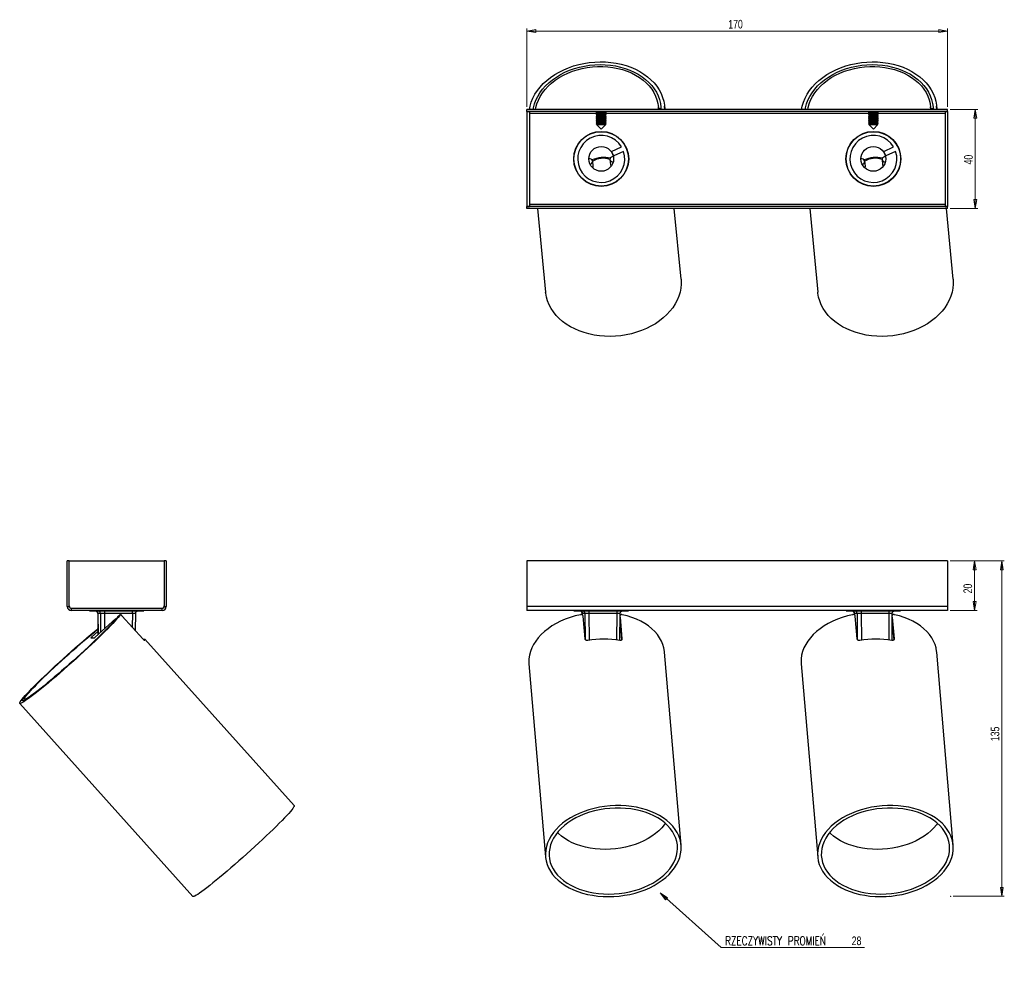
# Model space of a CAD drawing. Header units: millimetres. Extents: x 405 to 1013, y 298 to 679.
# Tile 1 of 2: x 405 to 803, y 298 to 679. Entities that reach past the tile are written whole.
import ezdxf

# ---------------------------------------------------------------- set-up
doc = ezdxf.new("R2010")
doc.units = ezdxf.units.MM
doc.header["$PDSIZE"] = -1
doc.styles.add('SLDTEXTSTYLE0', font='TXT', dxfattribs={"width": 0.75})
doc.styles.add('SLDTEXTSTYLE1', font='TXT', dxfattribs={"width": 0.75, "bigfont": 'bigfont'})
doc.dimstyles.new('SLDDIMSTYLE0', dxfattribs={"dimtxt": 3.5, "dimasz": 3.556, "dimexe": 0, "dimexo": 0.0625, "dimgap": 0.875, "dimtad": 1, "dimdec": 0, "dimrnd": 1e-09, "dimzin": 12, "dimdsep": 46, "dimtxsty": 'SLDTEXTSTYLE0', "dimblk1": 'CLOSED', "dimblk2": 'CLOSED', "dimsah": 1, "dimcen": 0.09, "dimadec": 0, "dimazin": 3, "dimtfac": 1, "dimtofl": 0, "dimtmove": 0, "dimatfit": 3, "dimldrblk": 'CLOSED', "dimfxl": 0, "dimfrac": 2, "dimtolj": 1, "dimtzin": 12, "dimarcsym": 0})
doc.dimstyles.new('SLDDIMSTYLE1', dxfattribs={"dimtxt": 3.5, "dimasz": 3.556, "dimexe": 0, "dimexo": 0.0625, "dimgap": 0.875, "dimtad": 1, "dimdec": 0, "dimrnd": 1e-09, "dimzin": 12, "dimdsep": 46, "dimtxsty": 'SLDTEXTSTYLE0', "dimblk1": 'CLOSED', "dimblk2": 'CLOSED', "dimsah": 1, "dimcen": 0.09, "dimadec": 0, "dimazin": 3, "dimtfac": 1, "dimtmove": 0, "dimatfit": 0, "dimldrblk": 'CLOSED', "dimfxl": 0, "dimfrac": 2, "dimtolj": 1, "dimtzin": 12, "dimarcsym": 0})
doc.dimstyles.new('SLDDIMSTYLE2', dxfattribs={"dimtxt": 3.5, "dimasz": 3.556, "dimexe": 0, "dimexo": 0.0625, "dimgap": 0.875, "dimtad": 0, "dimtih": 1, "dimtoh": 1, "dimdec": 0, "dimrnd": 1e-09, "dimzin": 12, "dimdsep": 46, "dimtxsty": 'SLDTEXTSTYLE0', "dimblk1": 'CLOSED', "dimblk2": 'CLOSED', "dimsah": 1, "dimcen": 0, "dimadec": 0, "dimazin": 3, "dimtfac": 1, "dimtdec": 0, "dimtofl": 0, "dimtmove": 0, "dimatfit": 3, "dimldrblk": 'CLOSED', "dimfxl": 0, "dimfrac": 2, "dimtolj": 1, "dimtzin": 12, "dimarcsym": 0})
doc.dimstyles.new('SLDDIMSTYLE3', dxfattribs={"dimtxt": 3.5, "dimasz": 3.556, "dimexe": 0, "dimexo": 0.0625, "dimgap": 0.875, "dimtad": 1, "dimdec": 0, "dimrnd": 1e-09, "dimzin": 12, "dimdsep": 46, "dimtxsty": 'SLDTEXTSTYLE0', "dimblk1": 'CLOSED', "dimblk2": 'CLOSED', "dimsah": 1, "dimcen": 0.09, "dimadec": 0, "dimazin": 3, "dimtfac": 1, "dimtdec": 0, "dimtofl": 0, "dimtmove": 0, "dimatfit": 3, "dimldrblk": 'CLOSED', "dimfxl": 0, "dimfrac": 2, "dimtolj": 1, "dimtzin": 12, "dimarcsym": 0})

# ---------------------------------------------------------------- blocks, each defined once
blk = doc.blocks.new('_Closed')
at = {"color": 0, "linetype": 'ByBlock', "lineweight": -2}
for p, q in [((-1, 0.166667), (0, 0)), ((-1, 0.166667), (-1, -0.166667)), ((0, 0), (-1, -0.166667)), ((0, 0), (-1, 0))]:
    blk.add_line(p, q, dxfattribs=at)
blk = doc.blocks.new('_D')
at = {"color": 7, "linetype": 'Continuous', "lineweight": 0}
for p, q in [((780.87, 460.29), (802.8, 460.29)), ((801.8, 324.8), (801.8, 460.29)), ((782.17, 324.8), (802.8, 324.8))]:
    blk.add_line(p, q, dxfattribs=at)
at = {"color": 7, "linetype": 'Continuous', "lineweight": 18, "xscale": 3.556, "yscale": 3.556}
for p, rotation in [((801.8, 460.29), 90.0000000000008), ((801.8, 324.8), 270.0000000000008)]:
    blk.add_blockref('_Closed', p, dxfattribs=dict(at, rotation=rotation))
at = {"color": 7, "linetype": 'Continuous', "lineweight": 18, "insert": (797.28, 387.47), "char_height": 3.5, "attachment_point": 1, "rotation": 90, "style": 'SLDTEXTSTYLE0'}
blk.add_mtext('135', dxfattribs=at)
blk = doc.blocks.new('_D_1')
at = {"color": 7, "linetype": 'Continuous', "lineweight": 0}
for p, q in [((780.87, 460.29), (791.8, 460.29)), ((790.8, 460.29), (790.8, 440.29)), ((780.87, 440.29), (791.8, 440.29))]:
    blk.add_line(p, q, dxfattribs=at)
at = {"color": 7, "linetype": 'Continuous', "lineweight": 18, "xscale": 3.556, "yscale": 3.556}
for p, rotation in [((790.8, 460.29, 239.42), 90.0000000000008), ((790.8, 440.29, 239.42), 270.0000000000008)]:
    blk.add_blockref('_Closed', p, dxfattribs=dict(at, rotation=rotation))
at = {"color": 7, "linetype": 'Continuous', "lineweight": 18, "insert": (786.29, 447.18), "char_height": 3.5, "attachment_point": 1, "rotation": 90, "style": 'SLDTEXTSTYLE0'}
blk.add_mtext('20', dxfattribs=at)
blk = doc.blocks.new('_D_2')
at = {"color": 7, "linetype": 'Continuous', "lineweight": 0}
for p, q in [((663.65, 326.13), (688.31, 304.03)), ((688.31, 304.03), (746.29, 304.03))]:
    blk.add_line(p, q, dxfattribs=at)
at = {"color": 7, "linetype": 'Continuous', "lineweight": 18, "xscale": 3.556, "yscale": 3.556, "rotation": 138.1372597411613}
blk.add_blockref('_Closed', (663.65, 326.13, 34.97), dxfattribs=at)
at = {"color": 7, "linetype": 'Continuous', "lineweight": 18, "char_height": 3.5, "attachment_point": 1}
for s, insert, style in [('RZECZYWISTY PROMIEŃ', (689.9, 308.54), 'SLDTEXTSTYLE1'), ('28', (741.12, 308.54), 'SLDTEXTSTYLE0')]:
    blk.add_mtext(s, dxfattribs=dict(at, insert=insert, style=style))
blk = doc.blocks.new('_D_4')
at = {"color": 7, "linetype": 'Continuous', "lineweight": 0}
for p, q in [((609.87, 643.76), (609.87, 675.43)), ((779.87, 674.43), (609.87, 674.43)), ((779.87, 643.76), (779.87, 675.43))]:
    blk.add_line(p, q, dxfattribs=at)
at = {"color": 7, "linetype": 'Continuous', "lineweight": 18, "xscale": 3.556, "yscale": 3.556, "rotation": 180.0000000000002}
blk.add_blockref('_Closed', (609.87, 674.43, 89.43), dxfattribs=at)
at = {"color": 7, "linetype": 'Continuous', "lineweight": 18, "xscale": 3.556, "yscale": 3.556}
blk.add_blockref('_Closed', (779.87, 674.43, 89.43), dxfattribs=at)
at = {"color": 7, "linetype": 'Continuous', "lineweight": 18, "insert": (691.23, 678.94), "char_height": 3.5, "attachment_point": 1, "style": 'SLDTEXTSTYLE0'}
blk.add_mtext('170', dxfattribs=at)
blk = doc.blocks.new('_D_5')
at = {"color": 7, "linetype": 'Continuous', "lineweight": 0}
for p, q in [((780.87, 642.76), (792.06, 642.76)), ((791.06, 642.76), (791.06, 602.76)), ((780.87, 602.76), (792.06, 602.76))]:
    blk.add_line(p, q, dxfattribs=at)
at = {"color": 7, "linetype": 'Continuous', "lineweight": 18, "xscale": 3.556, "yscale": 3.556}
for p, rotation in [((791.06, 642.76, 89.43), 90.00000000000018), ((791.06, 602.76, 89.43), 270.0000000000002)]:
    blk.add_blockref('_Closed', p, dxfattribs=dict(at, rotation=rotation))
at = {"color": 7, "linetype": 'Continuous', "lineweight": 18, "insert": (786.55, 620.51), "char_height": 3.5, "attachment_point": 1, "rotation": 90, "style": 'SLDTEXTSTYLE0'}
blk.add_mtext('40', dxfattribs=at)

msp = doc.modelspace()

# ---------------------------------------------------------------- linework, layer by layer
at = {"color": 7, "linetype": 'Continuous', "lineweight": 25}
for p, q in [((609.87, 641.96), (609.87, 642.76)), ((779.87, 642.76), (609.87, 642.76)), ((779.87, 641.96), (609.87, 641.96)), ((609.87, 641.96), (609.87, 603.56)), ((609.87, 641.96), (610.87, 641.96)), ((610.87, 641.96), (610.87, 603.56)), ((638.26, 641.89), (637.87, 641.62)), ((637.87, 641.62), (637.87, 641.52)), ((637.87, 641.62), (640.82, 641.62)), ((637.87, 641.52), (638.26, 641.25)), ((637.87, 641.52), (640.82, 641.52)), ((638.26, 641.25), (637.87, 640.97)), ((637.87, 640.97), (637.87, 640.88)), ((637.87, 640.97), (640.82, 640.97)), ((637.87, 640.88), (638.26, 640.61)), ((637.87, 640.88), (640.82, 640.88)), ((638.16, 641.96), (638.26, 641.89)), ((638.26, 641.89), (640.64, 641.89)), ((638.26, 641.25), (640.64, 641.25)), ((640.64, 641.89), (641.48, 641.89)), ((640.64, 641.25), (641.48, 641.25)), ((640.82, 641.62), (641.87, 641.62)), ((640.82, 641.52), (641.87, 641.52)), ((640.82, 640.97), (641.87, 640.97)), ((640.82, 640.88), (641.87, 640.88)), ((641.48, 641.89), (641.57, 641.96)), ((641.87, 641.62), (641.48, 641.89)), ((641.48, 641.25), (641.87, 641.52)), ((641.87, 640.97), (641.48, 641.25)), ((641.48, 640.61), (641.87, 640.88)), ((641.87, 641.52), (641.87, 641.62)), ((641.87, 640.88), (641.87, 640.97)), ((663.07, 642.76), (662.96, 643.85)), ((664.02, 643.11), (663.04, 643.01)), ((665.58, 642.76), (665.45, 644.09)), ((748.26, 641.89), (747.87, 641.62)), ((747.87, 641.62), (747.87, 641.52)), ((747.87, 641.62), (750.82, 641.62)), ((747.87, 641.52), (748.26, 641.25)), ((747.87, 641.52), (750.82, 641.52)), ((748.26, 641.25), (747.87, 640.97)), ((747.87, 640.97), (747.87, 640.88)), ((747.87, 640.97), (750.82, 640.97)), ((747.87, 640.88), (748.26, 640.61)), ((747.87, 640.88), (750.82, 640.88)), ((748.16, 641.96), (748.26, 641.89)), ((748.26, 641.89), (750.64, 641.89)), ((748.26, 641.25), (750.64, 641.25)), ((750.64, 641.89), (751.48, 641.89)), ((750.64, 641.25), (751.48, 641.25)), ((750.82, 641.62), (751.87, 641.62)), ((750.82, 641.52), (751.87, 641.52)), ((750.82, 640.97), (751.87, 640.97)), ((750.82, 640.88), (751.87, 640.88)), ((751.48, 641.89), (751.57, 641.96)), ((751.87, 641.62), (751.48, 641.89)), ((751.48, 641.25), (751.87, 641.52)), ((751.87, 640.97), (751.48, 641.25)), ((751.48, 640.61), (751.87, 640.88)), ((751.87, 641.52), (751.87, 641.62)), ((751.87, 640.88), (751.87, 640.97)), ((773.07, 642.76), (772.96, 643.85)), ((774.02, 643.11), (773.04, 643.01)), ((775.58, 642.76), (775.45, 644.09)), ((778.87, 641.96), (778.87, 603.56)), ((778.87, 641.96), (779.87, 641.96)), ((779.87, 641.96), (779.87, 642.76)), ((779.87, 641.96), (779.87, 603.56)), ((638.26, 640.61), (637.87, 640.33)), ((637.87, 640.33), (637.87, 640.24)), ((637.87, 640.33), (640.82, 640.33)), ((637.87, 640.24), (638.26, 639.96)), ((637.87, 640.24), (640.82, 640.24)), ((638.26, 639.96), (637.87, 639.69)), ((637.87, 639.69), (637.87, 639.6)), ((637.87, 639.69), (640.82, 639.69)), ((637.87, 639.6), (638.26, 639.32)), ((637.87, 639.6), (640.82, 639.6)), ((638.26, 639.32), (637.87, 639.05)), ((637.87, 639.05), (637.87, 638.95)), ((637.87, 639.05), (640.82, 639.05)), ((637.87, 638.95), (638.26, 638.68)), ((637.87, 638.95), (640.82, 638.95)), ((638.26, 638.68), (637.87, 638.41)), ((637.87, 638.41), (637.87, 638.31)), ((637.87, 638.41), (640.82, 638.41)), ((637.87, 638.31), (638.26, 638.04)), ((637.87, 638.31), (640.82, 638.31)), ((638.26, 638.04), (637.87, 637.77)), ((637.87, 637.77), (637.87, 637.67)), ((637.87, 637.77), (640.82, 637.77)), ((637.87, 637.67), (638.26, 637.4)), ((637.87, 637.67), (640.82, 637.67)), ((638.26, 637.4), (637.87, 637.12)), ((637.87, 637.12), (637.87, 637.03)), ((637.87, 637.12), (640.82, 637.12)), ((637.87, 637.03), (638.26, 636.76)), ((637.87, 637.03), (640.82, 637.03)), ((638.26, 636.76), (638.03, 636.6)), ((638.26, 640.61), (640.64, 640.61)), ((638.26, 639.96), (640.64, 639.96)), ((638.26, 639.32), (640.64, 639.32)), ((638.26, 638.68), (640.64, 638.68)), ((638.26, 638.04), (640.64, 638.04)), ((638.26, 637.4), (640.64, 637.4)), ((638.26, 636.76), (640.64, 636.76)), ((640.64, 640.61), (641.48, 640.61)), ((640.64, 639.96), (641.48, 639.96)), ((640.64, 639.32), (641.48, 639.32)), ((640.64, 638.68), (641.48, 638.68)), ((640.64, 638.04), (641.48, 638.04)), ((640.64, 637.4), (641.48, 637.4)), ((640.64, 636.76), (641.48, 636.76)), ((640.82, 640.33), (641.87, 640.33)), ((640.82, 640.24), (641.87, 640.24)), ((640.82, 639.69), (641.87, 639.69)), ((640.82, 639.6), (641.87, 639.6)), ((640.82, 639.05), (641.87, 639.05)), ((640.82, 638.95), (641.87, 638.95)), ((640.82, 638.41), (641.87, 638.41)), ((640.82, 638.31), (641.87, 638.31)), ((640.82, 637.77), (641.87, 637.77)), ((640.82, 637.67), (641.87, 637.67)), ((640.82, 637.12), (641.87, 637.12)), ((640.82, 637.03), (641.87, 637.03)), ((641.87, 640.33), (641.48, 640.61)), ((641.48, 639.96), (641.87, 640.24)), ((641.87, 639.69), (641.48, 639.96)), ((641.48, 639.32), (641.87, 639.6)), ((641.87, 639.05), (641.48, 639.32)), ((641.48, 638.68), (641.87, 638.95)), ((641.87, 638.41), (641.48, 638.68)), ((641.48, 638.04), (641.87, 638.31)), ((641.87, 637.77), (641.48, 638.04)), ((641.48, 637.4), (641.87, 637.67)), ((641.87, 637.12), (641.48, 637.4)), ((641.48, 636.76), (641.87, 637.03)), ((641.71, 636.6), (641.48, 636.76)), ((641.87, 640.24), (641.87, 640.33)), ((641.87, 639.6), (641.87, 639.69)), ((641.87, 638.95), (641.87, 639.05)), ((641.87, 638.31), (641.87, 638.41)), ((641.87, 637.67), (641.87, 637.77)), ((641.87, 637.03), (641.87, 637.12)), ((748.26, 640.61), (747.87, 640.33)), ((747.87, 640.33), (747.87, 640.24)), ((747.87, 640.33), (750.82, 640.33)), ((747.87, 640.24), (748.26, 639.96)), ((747.87, 640.24), (750.82, 640.24)), ((748.26, 639.96), (747.87, 639.69)), ((747.87, 639.69), (747.87, 639.6)), ((747.87, 639.69), (750.82, 639.69)), ((747.87, 639.6), (748.26, 639.32)), ((747.87, 639.6), (750.82, 639.6)), ((748.26, 639.32), (747.87, 639.05)), ((747.87, 639.05), (747.87, 638.95)), ((747.87, 639.05), (750.82, 639.05)), ((747.87, 638.95), (748.26, 638.68)), ((747.87, 638.95), (750.82, 638.95)), ((748.26, 638.68), (747.87, 638.41)), ((747.87, 638.41), (747.87, 638.31)), ((747.87, 638.41), (750.82, 638.41)), ((747.87, 638.31), (748.26, 638.04)), ((747.87, 638.31), (750.82, 638.31)), ((748.26, 638.04), (747.87, 637.77)), ((747.87, 637.77), (747.87, 637.67)), ((747.87, 637.77), (750.82, 637.77)), ((747.87, 637.67), (748.26, 637.4)), ((747.87, 637.67), (750.82, 637.67)), ((748.26, 637.4), (747.87, 637.12)), ((747.87, 637.12), (747.87, 637.03)), ((747.87, 637.12), (750.82, 637.12)), ((747.87, 637.03), (748.26, 636.76)), ((747.87, 637.03), (750.82, 637.03)), ((748.26, 636.76), (748.03, 636.6)), ((748.26, 640.61), (750.64, 640.61)), ((748.26, 639.96), (750.64, 639.96)), ((748.26, 639.32), (750.64, 639.32)), ((748.26, 638.68), (750.64, 638.68)), ((748.26, 638.04), (750.64, 638.04)), ((748.26, 637.4), (750.64, 637.4)), ((748.26, 636.76), (750.64, 636.76)), ((750.64, 640.61), (751.48, 640.61)), ((750.64, 639.96), (751.48, 639.96)), ((750.64, 639.32), (751.48, 639.32)), ((750.64, 638.68), (751.48, 638.68)), ((750.64, 638.04), (751.48, 638.04)), ((750.64, 637.4), (751.48, 637.4)), ((750.64, 636.76), (751.48, 636.76)), ((750.82, 640.33), (751.87, 640.33)), ((750.82, 640.24), (751.87, 640.24)), ((750.82, 639.69), (751.87, 639.69)), ((750.82, 639.6), (751.87, 639.6)), ((750.82, 639.05), (751.87, 639.05)), ((750.82, 638.95), (751.87, 638.95)), ((750.82, 638.41), (751.87, 638.41)), ((750.82, 638.31), (751.87, 638.31)), ((750.82, 637.77), (751.87, 637.77)), ((750.82, 637.67), (751.87, 637.67)), ((750.82, 637.12), (751.87, 637.12)), ((750.82, 637.03), (751.87, 637.03)), ((751.87, 640.33), (751.48, 640.61)), ((751.48, 639.96), (751.87, 640.24)), ((751.87, 639.69), (751.48, 639.96)), ((751.48, 639.32), (751.87, 639.6)), ((751.87, 639.05), (751.48, 639.32)), ((751.48, 638.68), (751.87, 638.95)), ((751.87, 638.41), (751.48, 638.68)), ((751.48, 638.04), (751.87, 638.31)), ((751.87, 637.77), (751.48, 638.04)), ((751.48, 637.4), (751.87, 637.67)), ((751.87, 637.12), (751.48, 637.4)), ((751.48, 636.76), (751.87, 637.03)), ((751.71, 636.6), (751.48, 636.76)), ((751.87, 640.24), (751.87, 640.33)), ((751.87, 639.6), (751.87, 639.69)), ((751.87, 638.95), (751.87, 639.05)), ((751.87, 638.31), (751.87, 638.41)), ((751.87, 637.67), (751.87, 637.77)), ((751.87, 637.03), (751.87, 637.12)), ((638.03, 636.6), (639.87, 634.76)), ((638.03, 636.6), (641.71, 636.6)), ((639.87, 634.76), (641.71, 636.6)), ((643.73, 633.06), (643.95, 633.08)), ((644, 632.95), (644.22, 632.97)), ((748.03, 636.6), (749.87, 634.76)), ((748.03, 636.6), (751.71, 636.6)), ((749.87, 634.76), (751.71, 636.6)), ((753.73, 633.06), (753.95, 633.08)), ((754, 632.95), (754.22, 632.97)), ((631.63, 630.05), (631.62, 630.19)), ((632.78, 631.17), (632.77, 631.29)), ((633.66, 631.96), (633.87, 631.98)), ((633.9, 632.12), (634.12, 632.14)), ((645.22, 632.48), (645.23, 632.36)), ((646.55, 631.62), (646.57, 631.48)), ((741.63, 630.05), (741.62, 630.19)), ((742.78, 631.17), (742.77, 631.29)), ((743.66, 631.96), (743.87, 631.98)), ((743.9, 632.12), (744.12, 632.14)), ((755.22, 632.48), (755.23, 632.36)), ((756.55, 631.62), (756.57, 631.48)), ((644.08, 625.8), (648.03, 627.62)), ((644.92, 623.98), (644.08, 625.8)), ((648.86, 625.8), (644.92, 623.98)), ((650.52, 625.87), (650.43, 625.83)), ((650.72, 625.1), (650.62, 625.06)), ((754.08, 625.8), (758.03, 627.62)), ((754.92, 623.98), (754.08, 625.8)), ((758.86, 625.8), (754.92, 623.98)), ((760.52, 625.87), (760.43, 625.83)), ((760.72, 625.1), (760.62, 625.06)), ((628.87, 622.98), (628.77, 623.01)), ((628.91, 623.77), (628.81, 623.79)), ((628.91, 621.78), (628.81, 621.81)), ((636.63, 619.83), (636.44, 621.82)), ((643.41, 622.49), (643.6, 620.49)), ((650.91, 623.92), (650.81, 623.88)), ((738.87, 622.98), (738.77, 623.01)), ((738.91, 623.77), (738.81, 623.79)), ((738.91, 621.78), (738.81, 621.81)), ((746.63, 619.83), (746.44, 621.82)), ((753.41, 622.49), (753.6, 620.49)), ((760.91, 623.92), (760.81, 623.88)), ((633.18, 613.9), (633.17, 614.03)), ((648.1, 615.46), (648.11, 615.32)), ((743.18, 613.9), (743.17, 614.03)), ((758.1, 615.46), (758.11, 615.32)), ((779.87, 603.56), (609.87, 603.56)), ((609.87, 602.76), (609.87, 603.56)), ((609.87, 603.56), (610.87, 603.56)), ((779.87, 602.76), (609.87, 602.76)), ((614.15, 602.76), (617.39, 568.92)), ((672.14, 574.15), (669.4, 602.76)), ((724.15, 602.76), (727.39, 568.92)), ((778.87, 603.56), (779.87, 603.56)), ((782.14, 574.15), (779.4, 602.76)), ((779.87, 602.76), (779.87, 603.56)), ((424.85, 460.29), (424.05, 460.29)), ((424.05, 441.89), (424.05, 460.29)), ((424.85, 441.89), (424.85, 460.29)), ((424.85, 460.29), (463.25, 460.29)), ((424.85, 442.09), (424.85, 460.29)), ((463.25, 460.29), (463.25, 441.89)), ((464.05, 460.29), (463.25, 460.29)), ((463.25, 460.29), (463.25, 442.09)), ((464.05, 460.29), (464.05, 441.89)), ((609.87, 460.29), (609.87, 441.89)), ((779.87, 460.29), (609.87, 460.29)), ((779.87, 460.29), (779.87, 441.89)), ((424.05, 441.89), (424.85, 441.89)), ((463.25, 441.89), (464.05, 441.89)), ((779.87, 441.89), (609.87, 441.89)), ((609.87, 441.89), (609.87, 440.29)), ((779.87, 441.89), (779.87, 440.29)), ((425.65, 441.09), (425.65, 440.29)), ((462.45, 441.09), (425.65, 441.09)), ((462.45, 440.29), (425.65, 440.29)), ((462.25, 441.09), (425.85, 441.09)), ((433.05, 440.29), (433.05, 440.09)), ((433.05, 440.09), (455.05, 440.09)), ((436.39, 439.13), (436.47, 430.51)), ((437.47, 439.1), (436.4, 439.1)), ((450.36, 439.1), (439.11, 439.1)), ((445.49, 438.58), (444.32, 437.52)), ((445.5, 438.59), (444.33, 437.54)), ((454.61, 428.75), (446.29, 438.04)), ((451.65, 432.06), (451.71, 439.13)), ((455.05, 440.09), (455.05, 440.29)), ((462.45, 440.29), (462.45, 441.09)), ((779.87, 440.29), (609.87, 440.29)), ((628.87, 440.29), (628.87, 440.09)), ((628.87, 440.09), (650.87, 440.09)), ((632.21, 439.13), (632.21, 438.49)), ((633.29, 439.1), (632.21, 439.1)), ((633.34, 428.75), (632.55, 438.04)), ((646.17, 439.1), (634.92, 439.1)), ((647.42, 428.18), (647.53, 439.13)), ((650.87, 440.09), (650.87, 440.29)), ((738.87, 440.29), (738.87, 440.09)), ((738.87, 440.09), (760.87, 440.09)), ((742.21, 439.13), (742.21, 438.49)), ((743.29, 439.1), (742.21, 439.1)), ((743.34, 428.75), (742.55, 438.04)), ((756.17, 439.1), (744.92, 439.1)), ((757.42, 428.18), (757.53, 439.13)), ((760.87, 440.09), (760.87, 440.29)), ((443.69, 437.04), (435.29, 429.45)), ((443.69, 437.04), (443.83, 436.88)), ((444.32, 437.52), (444.34, 437.53)), ((647.49, 435.53), (648.11, 428.34)), ((647.51, 437.63), (648.27, 428.75)), ((757.49, 435.53), (758.11, 428.34)), ((757.51, 437.63), (758.27, 428.75)), ((433.87, 429.45), (436.46, 431.79)), ((434.88, 429.11), (433.55, 429.11)), ((433.87, 429.45), (434.14, 429.14)), ((515.76, 361.41), (455.47, 428.66)), ((672.16, 345.4), (665.48, 423.43)), ((782.16, 345.4), (775.48, 423.43)), ((610.68, 418.73), (617.36, 340.71)), ((720.68, 418.73), (727.36, 340.71)), ((404.86, 402.72), (474.8, 324.7)), ((406.72, 404.39), (407.02, 404.06)), ((474.94, 324.65), (474.8, 324.7))]:
    msp.add_line(p, q, dxfattribs=at)
at = {"color": 8, "linetype": 'Continuous', "lineweight": 25}
for p, q in [((638.13, 641.16), (610.87, 641.16)), ((748.13, 641.16), (641.61, 641.16)), ((778.87, 641.16), (751.61, 641.16)), ((778.87, 604.36), (610.87, 604.36)), ((436.4, 439.1), (436.48, 430.52)), ((436.4, 439.1), (436.41, 439.1)), ((437.47, 439.1), (437.53, 431.47)), ((439.11, 439.1), (439.16, 432.94)), ((450.36, 439.1), (450.3, 433.56)), ((632.21, 439.1), (632.22, 438.49)), ((632.21, 439.1), (632.23, 439.1)), ((633.29, 439.1), (633.37, 428.62)), ((634.92, 439.1), (635.01, 428.28)), ((646.17, 439.1), (646.07, 428.38)), ((742.21, 439.1), (742.22, 438.49)), ((742.21, 439.1), (742.23, 439.1)), ((743.29, 439.1), (743.37, 428.62)), ((744.92, 439.1), (745.01, 428.28)), ((756.17, 439.1), (756.07, 428.38)), ((434.14, 429.14), (434.14, 429.11)), ((648.26, 428.59), (648.27, 428.75)), ((758.26, 428.59), (758.27, 428.75))]:
    msp.add_line(p, q, dxfattribs=at)
at = {"color": 7, "linetype": 'Continuous', "lineweight": 25, "flags": 128}
for points in [[(610.83, 642.76), (611.11, 644.11), (611.59, 645.72), (612.25, 647.3), (613.07, 648.85), (614.05, 650.35), (615.18, 651.79), (616.46, 653.17), (617.87, 654.47), (619.41, 655.69), (621.07, 656.82), (622.84, 657.86), (624.71, 658.79), (626.65, 659.61), (628.68, 660.31), (630.76, 660.9), (632.89, 661.36), (635.05, 661.7), (637.23, 661.91), (639.41, 661.98), (641.59, 661.93), (643.74, 661.75), (645.86, 661.44), (647.93, 661.01), (649.94, 660.45), (651.87, 659.77), (653.71, 658.97), (655.46, 658.06), (657.09, 657.05), (658.61, 655.94), (659.99, 654.74), (661.23, 653.45), (662.33, 652.09), (663.28, 650.66), (664.06, 649.17), (664.68, 647.63), (665.13, 646.06), (665.41, 644.45), (665.52, 642.83), (665.52, 642.76)], [(612.33, 642.76), (612.45, 643.4), (612.86, 644.97), (613.44, 646.51), (614.19, 648.01), (615.09, 649.48), (616.15, 650.89), (617.35, 652.23), (618.68, 653.51), (620.15, 654.71), (621.73, 655.81), (623.43, 656.83), (625.22, 657.74), (627.09, 658.55), (629.04, 659.24), (631.05, 659.81), (633.1, 660.26), (635.19, 660.59), (637.29, 660.79), (639.41, 660.87), (641.51, 660.81), (643.59, 660.63), (645.63, 660.32), (647.63, 659.88), (649.56, 659.33), (651.41, 658.65), (653.18, 657.86), (654.84, 656.96), (656.4, 655.96), (657.83, 654.87), (659.13, 653.68), (660.3, 652.42), (661.31, 651.08), (662.18, 649.68), (662.88, 648.22), (663.42, 646.72), (663.79, 645.19), (663.99, 643.63), (664.02, 642.76)], [(720.83, 642.76), (721.11, 644.11), (721.59, 645.72), (722.25, 647.3), (723.07, 648.85), (724.05, 650.35), (725.18, 651.79), (726.46, 653.17), (727.87, 654.47), (729.41, 655.69), (731.07, 656.82), (732.84, 657.86), (734.71, 658.79), (736.65, 659.61), (738.68, 660.31), (740.76, 660.9), (742.89, 661.36), (745.05, 661.7), (747.23, 661.91), (749.41, 661.98), (751.59, 661.93), (753.74, 661.75), (755.86, 661.44), (757.93, 661.01), (759.94, 660.45), (761.87, 659.77), (763.71, 658.97), (765.46, 658.06), (767.09, 657.05), (768.61, 655.94), (769.99, 654.74), (771.23, 653.45), (772.33, 652.09), (773.28, 650.66), (774.06, 649.17), (774.68, 647.63), (775.13, 646.06), (775.41, 644.45), (775.52, 642.83), (775.52, 642.76)], [(722.33, 642.76), (722.45, 643.4), (722.86, 644.97), (723.44, 646.51), (724.19, 648.01), (725.09, 649.48), (726.15, 650.89), (727.35, 652.23), (728.68, 653.51), (730.15, 654.71), (731.73, 655.81), (733.43, 656.83), (735.22, 657.74), (737.09, 658.55), (739.04, 659.24), (741.05, 659.81), (743.1, 660.26), (745.19, 660.59), (747.29, 660.79), (749.41, 660.87), (751.51, 660.81), (753.59, 660.63), (755.63, 660.32), (757.63, 659.88), (759.56, 659.33), (761.41, 658.65), (763.18, 657.86), (764.84, 656.96), (766.4, 655.96), (767.83, 654.87), (769.13, 653.68), (770.3, 652.42), (771.31, 651.08), (772.18, 649.68), (772.88, 648.22), (773.42, 646.72), (773.79, 645.19), (773.99, 643.63), (774.02, 642.76)], [(613.33, 642.76), (613.47, 643.48), (613.89, 645.02), (614.49, 646.53), (615.25, 648.01), (616.17, 649.44), (617.24, 650.82), (618.45, 652.13), (619.8, 653.37), (621.28, 654.53), (622.88, 655.59), (624.58, 656.56), (626.38, 657.42), (628.26, 658.17), (630.2, 658.8), (632.2, 659.32), (634.24, 659.71), (636.31, 659.97), (638.39, 660.1), (640.47, 660.11), (642.53, 659.98), (644.56, 659.73), (646.55, 659.35), (648.47, 658.84), (650.33, 658.21), (652.1, 657.47), (653.77, 656.62), (655.33, 655.66), (656.77, 654.6), (658.08, 653.45), (659.26, 652.22), (660.28, 650.91), (661.15, 649.54), (661.86, 648.11), (662.41, 646.63), (662.78, 645.12), (662.99, 643.58), (663.03, 642.76)], [(723.33, 642.76), (723.47, 643.48), (723.89, 645.02), (724.49, 646.53), (725.25, 648.01), (726.17, 649.44), (727.24, 650.82), (728.45, 652.13), (729.8, 653.37), (731.28, 654.53), (732.88, 655.59), (734.58, 656.56), (736.38, 657.42), (738.26, 658.17), (740.2, 658.8), (742.2, 659.32), (744.24, 659.71), (746.31, 659.97), (748.39, 660.1), (750.47, 660.11), (752.53, 659.98), (754.56, 659.73), (756.55, 659.35), (758.47, 658.84), (760.33, 658.21), (762.1, 657.47), (763.77, 656.62), (765.33, 655.66), (766.77, 654.6), (768.08, 653.45), (769.26, 652.22), (770.28, 650.91), (771.15, 649.54), (771.86, 648.11), (772.41, 646.63), (772.78, 645.12), (772.99, 643.58), (773.03, 642.76)], [(644.77, 623.74), (644.54, 623.7), (644.06, 623.52), (643.69, 623.24), (643.46, 622.88), (643.41, 622.49), (643.53, 622.12), (643.83, 621.81), (644.25, 621.6), (644.71, 621.52)], [(754.77, 623.74), (754.54, 623.7), (754.06, 623.52), (753.69, 623.24), (753.46, 622.88), (753.41, 622.49), (753.53, 622.12), (753.83, 621.81), (754.25, 621.6), (754.71, 621.52)], [(636.41, 619.15), (636.58, 619.44), (636.63, 619.83)], [(643.6, 620.49), (643.72, 620.12), (643.95, 619.87)], [(746.41, 619.15), (746.58, 619.44), (746.63, 619.83)], [(753.6, 620.49), (753.72, 620.12), (753.95, 619.87)], [(645.92, 613.45), (645.68, 613.39), (645.61, 613.38)], [(755.92, 613.45), (755.68, 613.39), (755.61, 613.38)], [(636, 612.46), (635.93, 612.46), (635.69, 612.47)], [(746, 612.46), (745.93, 612.46), (745.69, 612.47)], [(672.14, 574.15), (672.17, 573.74), (672.19, 572.11), (672.04, 570.48), (671.72, 568.86), (671.23, 567.25), (670.57, 565.67), (669.75, 564.13), (668.77, 562.63), (667.64, 561.19), (666.36, 559.82), (664.95, 558.52), (663.41, 557.3), (661.75, 556.17), (659.98, 555.14), (658.12, 554.21), (656.17, 553.39), (654.15, 552.69), (652.07, 552.11), (649.95, 551.64), (647.79, 551.31), (645.61, 551.1), (643.43, 551.02), (641.26, 551.07), (639.11, 551.25), (636.99, 551.56), (634.92, 552), (632.92, 552.55), (630.99, 553.23), (629.15, 554.03), (627.4, 554.93), (625.77, 555.94), (624.26, 557.05), (622.87, 558.25), (621.63, 559.53), (620.53, 560.89), (619.58, 562.32), (618.79, 563.8), (618.17, 565.34), (617.71, 566.91), (617.43, 568.51), (617.39, 568.92)], [(782.14, 574.15), (782.17, 573.74), (782.19, 572.11), (782.04, 570.48), (781.72, 568.86), (781.23, 567.25), (780.57, 565.67), (779.75, 564.13), (778.77, 562.63), (777.64, 561.19), (776.36, 559.82), (774.95, 558.52), (773.41, 557.3), (771.75, 556.17), (769.98, 555.14), (768.12, 554.21), (766.17, 553.39), (764.15, 552.69), (762.07, 552.11), (759.95, 551.64), (757.79, 551.31), (755.61, 551.1), (753.43, 551.02), (751.26, 551.07), (749.11, 551.25), (746.99, 551.56), (744.92, 552), (742.92, 552.55), (740.99, 553.23), (739.15, 554.03), (737.4, 554.93), (735.77, 555.94), (734.26, 557.05), (732.87, 558.25), (731.63, 559.53), (730.53, 560.89), (729.58, 562.32), (728.79, 563.8), (728.17, 565.34), (727.71, 566.91), (727.43, 568.51), (727.39, 568.92)], [(445.49, 438.58), (445.12, 438.07), (444.63, 437.46), (444.02, 436.74), (443.29, 435.92), (442.44, 435.01), (441.48, 434.01), (440.43, 432.92), (439.27, 431.76), (438.03, 430.54), (436.71, 429.25), (435.32, 427.91), (433.86, 426.53), (432.35, 425.12), (430.79, 423.68), (429.2, 422.22), (427.59, 420.75), (425.96, 419.29), (424.33, 417.84), (422.7, 416.41), (421.09, 415.01), (419.51, 413.65), (417.96, 412.33), (416.46, 411.07), (415.02, 409.87), (413.64, 408.75), (412.34, 407.7), (411.12, 406.74), (409.99, 405.87), (408.95, 405.09), (408.02, 404.42), (407.2, 403.85), (406.5, 403.39), (405.91, 403.04), (405.45, 402.81), (405.11, 402.69), (404.9, 402.69), (404.82, 402.81), (404.88, 403.04), (405.06, 403.39), (405.37, 403.85), (405.8, 404.42), (406.36, 405.09), (407.04, 405.87), (407.84, 406.74), (408.75, 407.7), (409.76, 408.75), (410.87, 409.87), (412.07, 411.07), (413.36, 412.33), (414.72, 413.65), (416.15, 415.01), (417.64, 416.41), (419.18, 417.84), (420.75, 419.29), (422.36, 420.75), (423.98, 422.22), (425.61, 423.68), (427.25, 425.12), (428.86, 426.53), (430.46, 427.91), (432.02, 429.25), (433.55, 430.54), (435.02, 431.76), (436.42, 432.92), (436.45, 432.95)], [(631.46, 438.58), (629.37, 438.07), (627.32, 437.46), (625.35, 436.74), (623.45, 435.92), (621.65, 435.01), (619.96, 434.01), (618.37, 432.92), (616.92, 431.76), (615.59, 430.54), (614.41, 429.25), (613.38, 427.91), (612.51, 426.53), (611.8, 425.12), (611.25, 423.68), (610.87, 422.22), (610.67, 420.75), (610.64, 419.29), (610.68, 418.73)], [(665.48, 423.43), (665.45, 423.68), (665.21, 425.12), (664.8, 426.53), (664.22, 427.91), (663.47, 429.25), (662.56, 430.54), (661.5, 431.76), (660.28, 432.92), (658.93, 434.01), (657.44, 435.01), (655.84, 435.92), (654.11, 436.74), (652.29, 437.46), (650.38, 438.07), (648.39, 438.58)], [(741.46, 438.58), (739.37, 438.07), (737.32, 437.46), (735.35, 436.74), (733.45, 435.92), (731.65, 435.01), (729.96, 434.01), (728.37, 432.92), (726.92, 431.76), (725.59, 430.54), (724.41, 429.25), (723.38, 427.91), (722.51, 426.53), (721.8, 425.12), (721.25, 423.68), (720.87, 422.22), (720.67, 420.75), (720.64, 419.29), (720.68, 418.73)], [(775.48, 423.43), (775.45, 423.68), (775.21, 425.12), (774.8, 426.53), (774.22, 427.91), (773.47, 429.25), (772.56, 430.54), (771.5, 431.76), (770.28, 432.92), (768.93, 434.01), (767.44, 435.01), (765.84, 435.92), (764.11, 436.74), (762.29, 437.46), (760.38, 438.07), (758.39, 438.58)], [(444.32, 437.52), (443.94, 437.01), (443.43, 436.38), (442.8, 435.66), (442.06, 434.84), (441.2, 433.93), (440.25, 432.93), (439.19, 431.86), (438.04, 430.71), (436.81, 429.5), (435.5, 428.23), (434.12, 426.92), (432.68, 425.57), (431.2, 424.19), (429.68, 422.78), (428.13, 421.37), (426.56, 419.95), (424.98, 418.55), (423.4, 417.16), (421.84, 415.79), (420.3, 414.46), (418.8, 413.17), (417.33, 411.94), (415.92, 410.77), (414.58, 409.66), (413.3, 408.63), (412.1, 407.68), (410.99, 406.83), (409.98, 406.06), (409.07, 405.4), (408.26, 404.84), (407.57, 404.38), (407, 404.04), (406.55, 403.81), (406.22, 403.7), (406.02, 403.7), (405.94, 403.81), (406, 404.04), (406.18, 404.38), (406.49, 404.84), (406.93, 405.4), (407.48, 406.06), (408.16, 406.83), (408.95, 407.68), (409.84, 408.63), (410.84, 409.66), (411.94, 410.77), (413.12, 411.94), (414.39, 413.17), (415.73, 414.46), (417.13, 415.79), (418.59, 417.16), (420.09, 418.55), (421.62, 419.95), (423.18, 421.37), (424.76, 422.78), (426.33, 424.19), (427.91, 425.57), (429.46, 426.92), (430.99, 428.23), (432.48, 429.5), (433.92, 430.71), (435.31, 431.86), (436.45, 432.79)], [(443.69, 437.04), (443.35, 436.57), (442.89, 435.98), (442.31, 435.3), (441.6, 434.51), (440.79, 433.64), (439.86, 432.67), (438.84, 431.63), (437.72, 430.51), (436.52, 429.32), (435.23, 428.08), (433.88, 426.79), (432.47, 425.46), (431.01, 424.1), (429.51, 422.72), (427.98, 421.32), (426.43, 419.93), (424.88, 418.54), (423.33, 417.17), (421.79, 415.83), (420.28, 414.53), (418.8, 413.27), (417.36, 412.06), (415.99, 410.92), (414.68, 409.84), (413.44, 408.85), (412.28, 407.94), (411.22, 407.12), (410.25, 406.4), (409.39, 405.79), (408.64, 405.27), (408.01, 404.87), (407.49, 404.58), (407.1, 404.41), (406.84, 404.35), (406.71, 404.41), (406.7, 404.58), (406.83, 404.87), (407.08, 405.27), (407.46, 405.79), (407.97, 406.4), (408.6, 407.12), (409.34, 407.94), (410.19, 408.85), (411.15, 409.84), (412.21, 410.92), (413.36, 412.06), (414.59, 413.27), (415.9, 414.53), (417.27, 415.83), (418.7, 417.17), (420.18, 418.54), (421.69, 419.93), (423.23, 421.32), (424.78, 422.72), (426.33, 424.1), (427.88, 425.46), (429.41, 426.79), (430.91, 428.08), (432.38, 429.32), (433.79, 430.51), (435.15, 431.63), (436.43, 432.67), (436.45, 432.69)], [(454.88, 428.57), (454.88, 428.58), (455.14, 428.67), (455.34, 428.71), (455.46, 428.67), (455.5, 428.58), (455.48, 428.41), (455.38, 428.19)], [(515.76, 361.41), (515.79, 361.32), (515.74, 361.09), (515.56, 360.75), (515.25, 360.29), (514.81, 359.72), (514.26, 359.05), (513.58, 358.28), (512.78, 357.41), (511.88, 356.45), (510.87, 355.4), (509.76, 354.28), (508.56, 353.09), (507.28, 351.83), (505.92, 350.52), (504.49, 349.16), (503.01, 347.76), (501.47, 346.33), (499.9, 344.88), (498.3, 343.42), (496.68, 341.96), (495.05, 340.5), (493.42, 339.06), (491.8, 337.65), (490.21, 336.27), (488.64, 334.93), (487.12, 333.64), (485.65, 332.42), (484.24, 331.26), (482.9, 330.17), (481.64, 329.17), (480.47, 328.25), (479.39, 327.43), (478.41, 326.71), (477.54, 326.09), (476.77, 325.57), (476.13, 325.17), (475.61, 324.88), (475.21, 324.71), (474.94, 324.65)], [(642.82, 324.65), (645, 324.71), (647.18, 324.88), (649.34, 325.17), (651.48, 325.57), (653.57, 326.09), (655.61, 326.71), (657.58, 327.43), (659.46, 328.25), (661.26, 329.17), (662.95, 330.17), (664.52, 331.26), (665.97, 332.42), (667.29, 333.64), (668.46, 334.93), (669.49, 336.27), (670.36, 337.65), (671.06, 339.06), (671.6, 340.5), (671.97, 341.96), (672.17, 343.42), (672.19, 344.88), (672.04, 346.33), (671.72, 347.76), (671.23, 349.16), (670.57, 350.52), (669.75, 351.83), (668.77, 353.09), (667.64, 354.28), (666.36, 355.4), (664.95, 356.45), (663.41, 357.41), (661.75, 358.28), (659.98, 359.05), (658.12, 359.72), (656.17, 360.29), (654.15, 360.75), (652.07, 361.09), (649.95, 361.32), (647.79, 361.44), (645.61, 361.44), (643.43, 361.32), (641.26, 361.09), (639.11, 360.75), (636.99, 360.29), (634.92, 359.72), (632.92, 359.05), (630.99, 358.28), (629.15, 357.41), (627.4, 356.45), (625.77, 355.4), (624.26, 354.28), (622.87, 353.09), (621.63, 351.83), (620.53, 350.52), (619.58, 349.16), (618.79, 347.76), (618.17, 346.33), (617.71, 344.88), (617.43, 343.42), (617.32, 341.96), (617.38, 340.5), (617.62, 339.06), (618.02, 337.65), (618.6, 336.27), (619.34, 334.93), (620.24, 333.64), (621.3, 332.42), (622.51, 331.26), (623.85, 330.17), (625.33, 329.17), (626.93, 328.25), (628.64, 327.43), (630.46, 326.71), (632.37, 326.09), (634.35, 325.57), (636.4, 325.17), (638.51, 324.88), (640.65, 324.71), (642.82, 324.65)], [(642.92, 325.66), (645.04, 325.71), (647.15, 325.89), (649.25, 326.17), (651.32, 326.57), (653.34, 327.08), (655.31, 327.7), (657.21, 328.42), (659.02, 329.23), (660.74, 330.14), (662.35, 331.13), (663.85, 332.21), (665.22, 333.35), (666.45, 334.56), (667.54, 335.83), (668.48, 337.14), (669.26, 338.49), (669.87, 339.88), (670.32, 341.28), (670.6, 342.7), (670.71, 344.12), (670.64, 345.53), (670.4, 346.92), (669.99, 348.29), (669.42, 349.63), (668.68, 350.92), (667.78, 352.16), (666.72, 353.34), (665.52, 354.45), (664.19, 355.48), (662.72, 356.43), (661.13, 357.29), (659.44, 358.06), (657.65, 358.73), (655.77, 359.29), (653.82, 359.75), (651.8, 360.09), (649.74, 360.32), (647.65, 360.44), (645.54, 360.44), (643.42, 360.32), (641.32, 360.09), (639.23, 359.75), (637.18, 359.29), (635.19, 358.73), (633.25, 358.06), (631.4, 357.29), (629.63, 356.43), (627.96, 355.48), (626.4, 354.45), (624.97, 353.34), (623.67, 352.16), (622.51, 350.92), (621.49, 349.63), (620.63, 348.29), (619.94, 346.92), (619.4, 345.53), (619.04, 344.12), (618.85, 342.7), (618.83, 341.28), (618.98, 339.88), (619.3, 338.49), (619.79, 337.14), (620.45, 335.83), (621.28, 334.56), (622.25, 333.35), (623.38, 332.21), (624.65, 331.13), (626.05, 330.14), (627.58, 329.23), (629.22, 328.42), (630.97, 327.7), (632.8, 327.08), (634.72, 326.57), (636.7, 326.17), (638.74, 325.89), (640.82, 325.71), (642.92, 325.66)], [(752.82, 324.65), (755, 324.71), (757.18, 324.88), (759.34, 325.17), (761.48, 325.57), (763.57, 326.09), (765.61, 326.71), (767.58, 327.43), (769.46, 328.25), (771.26, 329.17), (772.95, 330.17), (774.52, 331.26), (775.97, 332.42), (777.29, 333.64), (778.46, 334.93), (779.49, 336.27), (780.36, 337.65), (781.06, 339.06), (781.6, 340.5), (781.97, 341.96), (782.17, 343.42), (782.19, 344.88), (782.04, 346.33), (781.72, 347.76), (781.23, 349.16), (780.57, 350.52), (779.75, 351.83), (778.77, 353.09), (777.64, 354.28), (776.36, 355.4), (774.95, 356.45), (773.41, 357.41), (771.75, 358.28), (769.98, 359.05), (768.12, 359.72), (766.17, 360.29), (764.15, 360.75), (762.07, 361.09), (759.95, 361.32), (757.79, 361.44), (755.61, 361.44), (753.43, 361.32), (751.26, 361.09), (749.11, 360.75), (746.99, 360.29), (744.92, 359.72), (742.92, 359.05), (740.99, 358.28), (739.15, 357.41), (737.4, 356.45), (735.77, 355.4), (734.26, 354.28), (732.87, 353.09), (731.63, 351.83), (730.53, 350.52), (729.58, 349.16), (728.79, 347.76), (728.17, 346.33), (727.71, 344.88), (727.43, 343.42), (727.32, 341.96), (727.38, 340.5), (727.62, 339.06), (728.02, 337.65), (728.6, 336.27), (729.34, 334.93), (730.24, 333.64), (731.3, 332.42), (732.51, 331.26), (733.85, 330.17), (735.33, 329.17), (736.93, 328.25), (738.64, 327.43), (740.46, 326.71), (742.37, 326.09), (744.35, 325.57), (746.4, 325.17), (748.51, 324.88), (750.65, 324.71), (752.82, 324.65)], [(752.92, 325.66), (755.04, 325.71), (757.15, 325.89), (759.25, 326.17), (761.32, 326.57), (763.34, 327.08), (765.31, 327.7), (767.21, 328.42), (769.02, 329.23), (770.74, 330.14), (772.35, 331.13), (773.85, 332.21), (775.22, 333.35), (776.45, 334.56), (777.54, 335.83), (778.48, 337.14), (779.26, 338.49), (779.87, 339.88), (780.32, 341.28), (780.6, 342.7), (780.71, 344.12), (780.64, 345.53), (780.4, 346.92), (779.99, 348.29), (779.42, 349.63), (778.68, 350.92), (777.78, 352.16), (776.72, 353.34), (775.52, 354.45), (774.19, 355.48), (772.72, 356.43), (771.13, 357.29), (769.44, 358.06), (767.65, 358.73), (765.77, 359.29), (763.82, 359.75), (761.8, 360.09), (759.74, 360.32), (757.65, 360.44), (755.54, 360.44), (753.42, 360.32), (751.32, 360.09), (749.23, 359.75), (747.18, 359.29), (745.19, 358.73), (743.25, 358.06), (741.4, 357.29), (739.63, 356.43), (737.96, 355.48), (736.4, 354.45), (734.97, 353.34), (733.67, 352.16), (732.51, 350.92), (731.49, 349.63), (730.63, 348.29), (729.94, 346.92), (729.4, 345.53), (729.04, 344.12), (728.85, 342.7), (728.83, 341.28), (728.98, 339.88), (729.3, 338.49), (729.79, 337.14), (730.45, 335.83), (731.28, 334.56), (732.25, 333.35), (733.38, 332.21), (734.65, 331.13), (736.05, 330.14), (737.58, 329.23), (739.22, 328.42), (740.97, 327.7), (742.8, 327.08), (744.72, 326.57), (746.7, 326.17), (748.74, 325.89), (750.82, 325.71), (752.92, 325.66)], [(665.74, 354.26), (665.35, 353.72), (664.32, 352.48), (663.14, 351.29), (661.83, 350.17), (660.38, 349.11), (658.83, 348.13), (657.16, 347.24), (655.4, 346.44), (653.56, 345.73), (651.65, 345.12), (649.68, 344.62), (647.67, 344.23), (645.62, 343.94), (643.57, 343.77), (641.5, 343.71)], [(775.74, 354.26), (775.35, 353.72), (774.32, 352.48), (773.14, 351.29), (771.83, 350.17), (770.38, 349.11), (768.83, 348.13), (767.16, 347.24), (765.4, 346.44), (763.56, 345.73), (761.65, 345.12), (759.68, 344.62), (757.67, 344.23), (755.62, 343.94), (753.57, 343.77), (751.5, 343.71)], [(641.5, 343.71), (639.46, 343.77), (637.43, 343.94), (635.45, 344.23), (633.52, 344.62), (631.66, 345.12), (629.87, 345.73), (628.18, 346.44), (626.59, 347.24), (625.12, 348.13), (623.76, 349.11), (622.55, 350.17), (622.18, 350.53)], [(751.5, 343.71), (749.46, 343.77), (747.43, 343.94), (745.45, 344.23), (743.52, 344.62), (741.66, 345.12), (739.87, 345.73), (738.18, 346.44), (736.59, 347.24), (735.12, 348.13), (733.76, 349.11), (732.55, 350.17), (732.18, 350.53)]]:
    msp.add_lwpolyline(points, dxfattribs=at)
at = {"color": 7, "linetype": 'Continuous', "lineweight": 25}
for centre, radius in [((639.87, 622.76), 11.1), ((639.87, 622.76), 11), ((749.87, 622.76), 11.1), ((749.87, 622.76), 11), ((639.87, 622.76), 5), ((749.87, 622.76), 5)]:
    msp.add_circle(centre, radius, dxfattribs=at)
for centre, radius, start, end in [((639.87, 622.76), 9.5, 30.7872, 18.7026), ((749.87, 622.76), 9.5, 30.7872, 18.7026), ((635.11, 621.43), 1.39, 16.5534, 100.1651), ((635.18, 621.87), 1.26, 277.6685, 357.7056), ((641.1, 609.57), 13.75, 95.3613, 111.1213), ((640.56, 614.84), 8.16, 95.0261, 120.4082), ((641.15, 609.57), 13.75, 79.7949, 95.5549), ((640.68, 614.86), 8.16, 70.5081, 95.8901), ((745.11, 621.43), 1.39, 16.5534, 100.1651), ((745.18, 621.87), 1.26, 277.6685, 357.7056), ((751.1, 609.57), 13.75, 95.3613, 111.1213), ((750.56, 614.84), 8.16, 95.0261, 120.4082), ((751.15, 609.57), 13.75, 79.7949, 95.5549), ((750.68, 614.86), 8.16, 70.5081, 95.8901), ((425.65, 441.89), 1.6, 180, 270), ((425.85, 442.09), 1, 180, 270), ((425.65, 441.89), 0.8, 180, 270), ((462.25, 442.09), 1, 270, 0), ((462.45, 441.89), 1.6, 270, 0), ((462.45, 441.89), 0.8, 270, 0), ((435.4, 439.1), 0.998, 0.3686, 89.871), ((436.48, 439.1), 0.998, 0.3686, 89.871), ((441.78, 439.35), 2.68, 163.8132, 185.2251), ((453.02, 439.35), 2.68, 163.8132, 185.2251), ((631.22, 439.1), 0.998, 0.3686, 89.871), ((632.29, 439.1), 0.998, 0.3686, 89.871), ((637.59, 439.35), 2.68, 163.8132, 185.2251), ((648.84, 439.35), 2.68, 163.8132, 185.2251), ((741.22, 439.1), 0.998, 0.3686, 89.871), ((742.29, 439.1), 0.998, 0.3686, 89.871), ((747.59, 439.35), 2.68, 163.8132, 185.2251), ((758.84, 439.35), 2.68, 163.8132, 185.2251), ((434.78, 428.25), 1.51, 127.1936, 144.9459), ((433.52, 431.23), 2.52, 302.622, 314.8037), ((640.89, 388.35), 40.35, 80.773, 99.227), ((750.89, 388.35), 40.35, 80.773, 99.227)]:
    msp.add_arc(centre, radius, start, end, dxfattribs=at)
msp.add_ellipse((434.19, 429.14), major_axis=(0.51, 0.18), ratio=0.029372, start_param=1.653806, end_param=1.832155, dxfattribs=at)
for points, knots in [([(435.78, 440.02), (435.81, 440), (435.86, 439.98), (435.95, 439.93), (436.05, 439.85), (436.17, 439.74), (436.23, 439.64), (436.26, 439.59)], [0, 0, 0, 0, 0.237341, 0.374507, 0.509702, 0.789427, 1, 1, 1, 1]), ([(436.26, 439.59), (436.27, 439.57), (436.32, 439.49), (436.38, 439.32), (436.39, 439.18), (436.39, 439.1)], [0, 0, 0, 0, 0.127546, 0.570089, 1, 1, 1, 1]), ([(439.11, 439.1), (438.91, 439.1), (438.52, 439.1), (437.99, 439.1), (437.6, 439.1), (437.52, 439.1), (437.47, 439.1)], [0, 0, 0, 0, 0.2500067, 0.5, 0.7499933, 1, 1, 1, 1]), ([(446.29, 438.04), (446.21, 438.12), (446.06, 438.28), (445.85, 438.47), (445.67, 438.59), (445.55, 438.63), (445.51, 438.6), (445.49, 438.58)], [0, 0, 0, 0, 0.203682, 0.407256, 0.613897, 0.828073, 1, 1, 1, 1]), ([(451.71, 439.1), (451.73, 439.23), (451.75, 439.42), (451.88, 439.65), (452.01, 439.81), (452.17, 439.94), (452.4, 440.06), (452.58, 440.08), (452.7, 440.09)], [0, 0, 0, 0, 0.238169, 0.365924, 0.496257, 0.626971, 0.755912, 1, 1, 1, 1]), ([(632.55, 438.04), (632.53, 438.12), (632.49, 438.28), (632.31, 438.47), (632.05, 438.59), (631.76, 438.63), (631.55, 438.6), (631.46, 438.58)], [0, 0, 0, 0, 0.203682, 0.407256, 0.613897, 0.828073, 1, 1, 1, 1]), ([(631.59, 440.02), (631.63, 440), (631.7, 439.97), (631.85, 439.86), (632, 439.72), (632.11, 439.53), (632.19, 439.32), (632.2, 439.17), (632.21, 439.1)], [0, 0, 0, 0, 0.1353104, 0.2885419, 0.4560108, 0.6364277, 0.82114, 1, 1, 1, 1]), ([(634.92, 439.1), (634.73, 439.1), (634.33, 439.1), (633.8, 439.1), (633.41, 439.1), (633.33, 439.1), (633.29, 439.1)], [0, 0, 0, 0, 0.250007, 0.5, 0.749993, 1, 1, 1, 1]), ([(648.39, 438.58), (648.28, 438.6), (648.05, 438.63), (647.77, 438.55), (647.57, 438.42), (647.53, 438.3), (647.52, 438.26)], [0, 0, 0, 0, 0.283031, 0.566356, 0.841388, 1, 1, 1, 1]), ([(647.53, 439.1), (647.54, 439.23), (647.56, 439.42), (647.69, 439.65), (647.82, 439.81), (647.98, 439.94), (648.21, 440.06), (648.39, 440.08), (648.51, 440.09)], [0, 0, 0, 0, 0.238169, 0.365924, 0.496257, 0.626971, 0.755912, 1, 1, 1, 1]), ([(742.55, 438.04), (742.53, 438.12), (742.49, 438.28), (742.31, 438.47), (742.05, 438.59), (741.76, 438.63), (741.55, 438.6), (741.46, 438.58)], [0, 0, 0, 0, 0.203682, 0.407256, 0.613897, 0.828073, 1, 1, 1, 1]), ([(741.59, 440.02), (741.63, 440), (741.7, 439.97), (741.85, 439.86), (742, 439.72), (742.11, 439.53), (742.19, 439.32), (742.2, 439.17), (742.21, 439.1)], [0, 0, 0, 0, 0.13531, 0.288542, 0.456011, 0.636428, 0.82114, 1, 1, 1, 1]), ([(744.92, 439.1), (744.73, 439.1), (744.33, 439.1), (743.8, 439.1), (743.41, 439.1), (743.33, 439.1), (743.29, 439.1)], [0, 0, 0, 0, 0.250007, 0.5, 0.749993, 1, 1, 1, 1]), ([(758.39, 438.58), (758.28, 438.6), (758.05, 438.63), (757.77, 438.55), (757.57, 438.42), (757.53, 438.3), (757.52, 438.26)], [0, 0, 0, 0, 0.283031, 0.566356, 0.841388, 1, 1, 1, 1]), ([(757.53, 439.1), (757.54, 439.23), (757.56, 439.42), (757.69, 439.65), (757.82, 439.81), (757.98, 439.94), (758.21, 440.06), (758.39, 440.08), (758.51, 440.09)], [0, 0, 0, 0, 0.238169, 0.365924, 0.496257, 0.626971, 0.755912, 1, 1, 1, 1]), ([(455.38, 428.19), (455.36, 428.18), (455.32, 428.15), (455.17, 428.24), (454.97, 428.39), (454.77, 428.58), (454.65, 428.71), (454.61, 428.75)], [0, 0, 0, 0, 0.2233625, 0.4467857, 0.6679299, 0.8821371, 1, 1, 1, 1]), ([(634.42, 428.19), (634.3, 428.18), (634.07, 428.15), (633.74, 428.24), (633.5, 428.39), (633.37, 428.58), (633.35, 428.71), (633.34, 428.75)], [0, 0, 0, 0, 0.2233625, 0.4467857, 0.6679299, 0.8821371, 1, 1, 1, 1]), ([(648.27, 428.75), (648.27, 428.67), (648.26, 428.52), (648.12, 428.33), (647.9, 428.2), (647.63, 428.16), (647.44, 428.18), (647.36, 428.19)], [0, 0, 0, 0, 0.205422, 0.410714, 0.619671, 0.835971, 1, 1, 1, 1]), ([(744.42, 428.19), (744.3, 428.18), (744.07, 428.15), (743.74, 428.24), (743.5, 428.39), (743.37, 428.58), (743.35, 428.71), (743.34, 428.75)], [0, 0, 0, 0, 0.223363, 0.446786, 0.66793, 0.882137, 1, 1, 1, 1]), ([(758.27, 428.75), (758.27, 428.67), (758.26, 428.52), (758.12, 428.33), (757.9, 428.2), (757.63, 428.16), (757.44, 428.18), (757.36, 428.19)], [0, 0, 0, 0, 0.2054225, 0.4107139, 0.6196713, 0.8359707, 1, 1, 1, 1])]:
    msp.add_open_spline(points, degree=3, knots=knots, dxfattribs=at)
at = {"color": 8, "linetype": 'Continuous', "lineweight": 25}
for points in [[(451.69, 439.1), (451.69, 439.1), (451.68, 439.1), (451.39, 439.1), (450.94, 439.1), (450.55, 439.1), (450.36, 439.1)], [(647.51, 439.1), (647.5, 439.1), (647.49, 439.1), (647.21, 439.1), (646.75, 439.1), (646.36, 439.1), (646.17, 439.1)], [(757.51, 439.1), (757.5, 439.1), (757.49, 439.1), (757.21, 439.1), (756.75, 439.1), (756.36, 439.1), (756.17, 439.1)]]:
    msp.add_open_spline(points, degree=3, knots=[0, 0, 0, 0, 0.202266, 0.468172, 0.734079, 1, 1, 1, 1], dxfattribs=at)
at = {"color": 7, "linetype": 'Continuous', "lineweight": 0}
for p in [(756.32, 324.8), (781.17, 324.8)]:
    msp.add_point(p, dxfattribs=at)

# ---------------------------------------------------------------- dimensions: what is measured, and where the dimension line sits
at = {"color": 7, "linetype": 'Continuous', "lineweight": 18}
dim = msp.add_linear_dim(base=(609.87, 674.43), p1=(779.87, 642.76), p2=(609.87, 642.76), dimstyle='SLDDIMSTYLE3', dxfattribs=at)
dim.commit()
dim.dimension.update_dxf_attribs({"geometry": '_D_4', "text_midpoint": (695.11, 674.43), "dimtype": 160})
for base, p1, p2, dimstyle, picture, middle in [((791.06, 602.76), (779.87, 642.76), (779.87, 602.76), 'SLDDIMSTYLE3', '_D_5', (791.06, 623.1)), ((801.8, 460.29), (781.17, 324.8), (779.87, 460.29), 'SLDDIMSTYLE0', '_D', (801.8, 391.35)), ((790.8, 440.29), (779.87, 460.29), (779.87, 440.29), 'SLDDIMSTYLE1', '_D_1', (790.8, 449.76))]:
    dim = msp.add_linear_dim(base=base, p1=p1, p2=p2, angle=90, dimstyle=dimstyle, dxfattribs=at)
    dim.commit()
    dim.dimension.update_dxf_attribs({"geometry": picture, "text_midpoint": middle, "dimtype": 160})
dim = msp.add_radius_dim(center=(644.76, 343.05), mpoint=(663.65, 326.13), text='RZECZYWISTY PROMIEŃ<>', dimstyle='SLDDIMSTYLE2', dxfattribs=at)
dim.commit()
dim.dimension.update_dxf_attribs({"geometry": '_D_2', "text_midpoint": (718.09, 306.81), "dimtype": 164})

doc.saveas('drawing.dxf')
